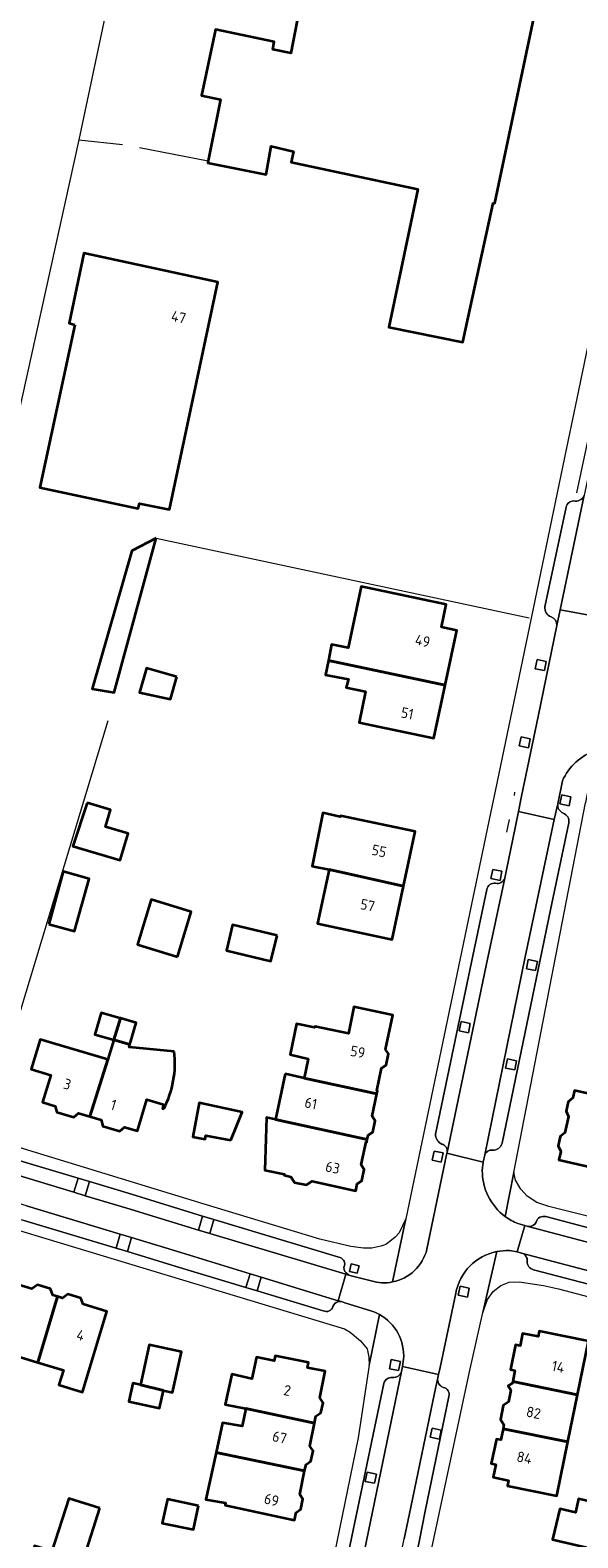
# Model space of a CAD drawing. Extents: x 152761 to 155748, y 459947 to 462743.
# Tile 98 of 256: x 154017 to 154087, y 461543 to 461737. Entities that reach past the tile are written whole.
import ezdxf
from ezdxf.enums import TextEntityAlignment as Align

# ---------------------------------------------------------------- set-up
doc = ezdxf.new("R2010")
doc.units = 0
doc.header["$LTSCALE"] = 0.75
for name, color, linetype, lineweight in [('B-RO-GR-BEPLANTING_CULTUUR_BODEMBEDEKKER-GV', 251, 'CONTINUOUS', 18), ('B-RO-GR-GROENVOORZIENING-GV', 251, 'CONTINUOUS', 18), ('B-RO-IE-TERREINAFSCHEIDING_KUNSTMATIG_HEKWERK-G', 251, 'IE-TERREINAFSCHEIDING-KUNSTMATIG', 18), ('B-RO-OG-BEBOUWING-GV', 6, 'CONTINUOUS', 35), ('B-RO-OG-BEBOUWING-T18', 1, 'CONTINUOUS', 18), ('B-RO-VH-VERHARDING_ASFALT-GV', 251, 'CONTINUOUS', 18), ('B-RO-VH-VERHARDING_BETON-GV', 251, 'CONTINUOUS', 18), ('B-RO-VH-VERHARDING_STRAATBAKSTEEN-GV', 251, 'CONTINUOUS', 18)]:
    doc.layers.add(name, color=color, linetype=linetype, lineweight=lineweight)
doc.styles.add('NLCS-ISO-M200-T18', font='NLCS-ISO.ttf', dxfattribs={"height": 0.36})
doc.linetypes.add('IE-TERREINAFSCHEIDING-KUNSTMATIG', pattern='A,4,[82,NLCS.SHX,S=0.75,R=90,X=0,Y=0],4,-2', length=10)

msp = doc.modelspace()

# ---------------------------------------------------------------- linework, layer by layer
at = {"layer": 'B-RO-GR-BEPLANTING_CULTUUR_BODEMBEDEKKER-GV', "flags": 128}
for points in [[(154024.381, 461589.036), (154022.945, 461589.468), (154022.395, 461587.655), (154023.831, 461587.219)], [(154038.394, 461582.797), (154039.831, 461582.365), (154040.341, 461584.159), (154038.904, 461584.591)], [(154029.25, 461580.054), (154029.774, 461581.828), (154028.338, 461582.263), (154027.813, 461580.486)], [(154046.436, 461576.754), (154044.995, 461577.197), (154044.452, 461575.431), (154045.896, 461574.996)]]:
    msp.add_lwpolyline(points, close=True, dxfattribs=at)
at = {"layer": 'B-RO-GR-GROENVOORZIENING-GV', "flags": 128}
for points in [[(154082.788, 461654.674), (154083.027, 461655.85), (154081.851, 461656.089), (154081.612, 461654.913)], [(154080.73, 461644.752), (154080.969, 461645.928), (154079.793, 461646.167), (154079.554, 461644.991)], [(154085.952, 461637.301), (154086.191, 461638.477), (154085.015, 461638.716), (154084.776, 461637.54)], [(154077.084, 461627.729), (154077.323, 461628.905), (154076.147, 461629.144), (154075.908, 461627.968)], [(154081.655, 461616.13), (154081.894, 461617.306), (154080.718, 461617.545), (154080.479, 461616.369)], [(154073.026, 461608.162), (154073.265, 461609.337), (154072.089, 461609.577), (154071.85, 461608.401)], [(154078.968, 461603.372), (154079.207, 461604.548), (154078.031, 461604.787), (154077.792, 461603.611)], [(154069.549, 461591.533), (154069.788, 461592.709), (154068.612, 461592.948), (154068.373, 461591.772)], [(154057.745, 461577.493), (154058.742, 461577.247), (154058.983, 461578.224), (154057.986, 461578.47)], [(154072.896, 461574.182), (154073.135, 461575.358), (154071.959, 461575.597), (154071.72, 461574.421)], [(154064.067, 461564.75), (154064.306, 461565.925), (154063.13, 461566.165), (154062.891, 461564.989)], [(154069.308, 461555.941), (154069.547, 461557.117), (154068.371, 461557.356), (154068.132, 461556.18)], [(154060.971, 461550.274), (154061.21, 461551.45), (154060.035, 461551.689), (154059.795, 461550.513)]]:
    msp.add_lwpolyline(points, close=True, dxfattribs=at)
at = {"layer": 'B-RO-IE-TERREINAFSCHEIDING_KUNSTMATIG_HEKWERK-G', "flags": 128}
for points in [[(154035.214, 461780.512), (154023.011, 461722.853)], [(154023.011, 461722.853), (154012.65, 461676.061)], [(154023.011, 461722.853), (154028.619, 461722.281)], [(154030.797, 461721.866), (154039.603, 461720.143)], [(154086.937, 461677.501), (154088.744, 461685.958)], [(154032.951, 461671.688), (154080.842, 461661.475)], [(154010.599, 461594.769), (154026.771, 461648.262)], [(154078.946, 461639.046), (154078.882, 461638.621)], [(154078.24, 461635.544), (154077.899, 461633.918)]]:
    msp.add_lwpolyline(points, dxfattribs=at)
at = {"layer": 'B-RO-OG-BEBOUWING-GV', "flags": 128}
for points in [[(154051.877, 461742.419), (154050.21, 461734.008), (154047.941, 461734.478), (154048.105, 461735.436), (154040.54, 461737.031), (154038.748, 461728.541), (154041.203, 461728.033), (154039.603, 461720.143), (154039.557, 461719.917), (154047.061, 461718.416), (154047.708, 461722.029), (154050.563, 461721.378), (154050.268, 461719.978), (154066.539, 461716.519), (154062.825, 461698.814), (154072.326, 461696.889), (154073.011, 461700.053), (154076.19, 461714.745), (154076.419, 461714.705), (154085.009, 461755.639)], [(154027.501, 461607.229), (154026.73, 461604.698), (154024.419, 461597.385), (154025.864, 461596.95), (154026.081, 461596.165), (154028.276, 461595.513), (154028.876, 461596.043), (154030.555, 461595.537), (154031.766, 461599.572), (154033.883, 461598.916), (154033.735, 461598.438), (154033.927, 461598.377)], [(154035.272, 461605.754), (154029.473, 461606.292), (154029.571, 461606.632), (154027.501, 461607.229)]]:
    msp.add_lwpolyline(points, dxfattribs=at)
for points in [[(154022.481, 461699.113), (154018.028, 461678.187), (154030.647, 461675.498), (154030.785, 461676.152), (154034.658, 461675.358), (154040.872, 461704.593), (154023.662, 461708.314), (154021.769, 461699.313)], [(154032.951, 461671.688), (154029.838, 461670.051), (154024.733, 461652.339), (154027.531, 461651.875)], [(154070.041, 461652.814), (154071.528, 461659.838), (154069.571, 461660.252), (154070.188, 461663.168), (154059.27, 461665.478), (154057.603, 461657.6), (154055.453, 461658.023), (154055.049, 461655.975)], [(154035.611, 461653.883), (154031.683, 461654.994), (154030.794, 461651.852), (154034.8, 461651.015)], [(154055.049, 461655.975), (154054.689, 461654.148), (154057.634, 461653.568), (154057.347, 461652.52), (154059.838, 461651.992), (154058.998, 461648.025), (154068.596, 461645.992), (154070.041, 461652.814)], [(154024.095, 461637.688), (154022.224, 461632.138), (154028.331, 461630.334), (154029.336, 461633.738), (154026.418, 461634.6), (154027.07, 461636.809)], [(154064.699, 461626.986), (154066.185, 461633.993), (154056.597, 461636.026), (154056.573, 461635.909), (154054.324, 461636.387), (154052.949, 461629.547), (154055.131, 461629.113)], [(154019.156, 461622.111), (154022.473, 461621.194), (154024.336, 461627.931), (154021.019, 461628.848)], [(154055.131, 461629.113), (154053.661, 461622.179), (154063.248, 461620.146), (154064.699, 461626.986)], [(154035.678, 461617.923), (154037.427, 461623.705), (154032.283, 461625.261), (154030.534, 461619.479)], [(154048.473, 461620.654), (154042.759, 461622.019), (154041.968, 461618.698), (154047.682, 461617.337)], [(154028.351, 461610.02), (154028.322, 461610.028), (154028.293, 461610.037), (154025.88, 461610.731), (154025.072, 461607.929), (154027.501, 461607.229)], [(154061.276, 461600.31), (154061.348, 461600.655), (154061.268, 461600.672), (154061.885, 461603.604), (154062.459, 461603.981), (154062.758, 461605.437), (154062.391, 461606.01), (154063.32, 461610.424), (154058.329, 461611.467), (154057.619, 461608.068), (154053.312, 461608.966), (154053.283, 461608.828), (154050.963, 461609.278), (154050.155, 461605.366), (154052.44, 461604.789), (154051.928, 461602.334)], [(154029.571, 461606.632), (154030.379, 461609.434), (154028.351, 461610.02), (154027.501, 461607.229)], [(154026.73, 461604.698), (154018.059, 461607.295), (154016.91, 461603.477), (154019.402, 461602.724), (154018.337, 461599.218), (154019.973, 461598.725), (154020.187, 461597.949), (154022.383, 461597.297), (154022.975, 461597.821), (154024.419, 461597.385)], [(154049.507, 461602.858), (154048.283, 461596.996), (154060.042, 461594.431), (154060.164, 461595.01), (154060.757, 461595.401), (154061.056, 461596.856), (154060.676, 461597.45), (154061.276, 461600.31), (154051.928, 461602.334)], [(154092.877, 461589.963), (154094.881, 461598.882), (154086.643, 461600.736), (154086.428, 461599.781), (154085.832, 461599.292), (154085.564, 461598.1), (154085.889, 461597.383), (154085.42, 461595.294), (154084.823, 461594.805), (154084.555, 461593.613), (154084.88, 461592.896), (154084.638, 461591.818)], [(154042.55, 461594.358), (154043.999, 461597.93), (154038.47, 461599.136), (154037.66, 461594.762), (154039.234, 461594.471), (154039.323, 461594.955)], [(154060.042, 461594.431), (154048.283, 461596.996), (154047.108, 461597.252), (154047.023, 461594.535), (154046.898, 461590.51), (154049.417, 461589.969), (154049.389, 461589.836), (154050.238, 461589.654), (154050.72, 461588.911), (154052.224, 461588.597), (154052.96, 461589.069), (154058.574, 461587.863), (154058.762, 461588.758), (154059.357, 461589.15), (154059.656, 461590.605), (154059.276, 461591.199), (154059.891, 461594.125), (154059.974, 461594.107)], [(154017.74, 461565.791), (154020.288, 461574.259), (154019.677, 461574.444), (154019.37, 461575.247), (154017.69, 461575.755), (154016.988, 461575.251), (154013.974, 461576.163), (154011.626, 461568.398), (154008.469, 461569.353), (154006.703, 461563.515), (154012.839, 461561.659), (154014.395, 461566.803)], [(154017.74, 461565.791), (154021.038, 461564.794), (154020.467, 461562.905), (154023.473, 461561.996), (154026.607, 461572.357), (154023.588, 461573.27), (154023.281, 461574.071), (154021.601, 461574.579), (154020.898, 461574.075), (154020.288, 461574.259)], [(154078.715, 461563.352), (154087.042, 461561.645), (154088.454, 461568.532), (154082.116, 461569.831), (154081.972, 461569.126), (154079.983, 461569.534), (154079.658, 461567.947), (154079.089, 461568.063), (154078.439, 461564.889), (154079.007, 461564.773)], [(154030.935, 461562.935), (154033.864, 461562.188), (154035.052, 461561.931), (154036.181, 461567.147), (154032.042, 461568.046)], [(154044.466, 461559.899), (154053.274, 461557.976), (154053.462, 461558.887), (154054.1, 461559.307), (154054.368, 461560.609), (154053.948, 461561.234), (154054.657, 461564.657), (154052.375, 461565.127), (154052.508, 461565.775), (154048.236, 461566.657), (154048.102, 461566.007), (154045.808, 461566.48), (154045.236, 461563.704), (154042.678, 461564.283), (154041.819, 461560.393)], [(154033.864, 461562.188), (154030.935, 461562.935), (154029.946, 461563.149), (154029.431, 461560.769), (154033.371, 461559.915)], [(154087.042, 461561.645), (154078.715, 461563.352), (154078.673, 461563.145), (154078.133, 461562.788), (154078.489, 461562.249), (154078.18, 461560.742), (154077.5, 461560.284), (154077.13, 461558.471), (154077.57, 461557.768), (154077.472, 461557.289), (154085.799, 461555.581)], [(154044.466, 461559.899), (154043.978, 461557.631), (154041.464, 461558.058), (154040.634, 461554.217), (154052.007, 461551.857), (154052.183, 461552.707), (154052.81, 461553.12), (154053.078, 461554.422), (154052.665, 461555.036), (154053.274, 461557.976)], [(154085.799, 461555.581), (154077.472, 461557.289), (154077.175, 461555.839), (154076.616, 461555.953), (154075.97, 461552.799), (154076.528, 461552.684), (154076.195, 461551.058), (154078.183, 461550.651), (154078.039, 461549.945), (154084.377, 461548.646)], [(154040.634, 461554.217), (154039.336, 461548.206), (154041.851, 461547.748), (154041.785, 461547.442), (154050.696, 461545.524), (154050.905, 461546.532), (154051.517, 461546.936), (154051.785, 461548.238), (154051.382, 461548.837), (154052.007, 461551.857)], [(154025.691, 461547.085), (154021.711, 461548.339), (154019.569, 461541.544), (154017.314, 461542.255), (154016.089, 461538.368), (154022.323, 461536.402)], [(154038.37, 461547.382), (154034.397, 461548.221), (154033.721, 461545.14), (154037.748, 461544.356)], [(154086.965, 461542.321), (154089.448, 461541.78), (154090.786, 461547.411), (154087.178, 461548.268), (154086.765, 461546.532), (154084.779, 461547.003), (154083.843, 461543.063)]]:
    msp.add_lwpolyline(points, close=True, dxfattribs=at)
at = {"layer": 'B-RO-OG-BEBOUWING-GV'}
msp.add_lwpolyline([(154033.927, 461598.377, 0.1470591), (154035.272, 461605.754)], format="xyb", dxfattribs=at)
at = {"layer": 'B-RO-VH-VERHARDING_ASFALT-GV', "flags": 128}
for points in [[(154103.775, 461770.773), (154102.06, 461762.506), (154086.939, 461689.639), (154085.836, 461684.32), (154081.084, 461661.423), (154078.604, 461649.471), (154076.517, 461639.415), (154075.878, 461636.369), (154064.984, 461584.227)], [(154082.839, 461662.886), (154085.571, 461675.654)], [(154088.674, 461657.516), (154089.065, 461659.729), (154089.479, 461661.608), (154084.814, 461662.498), (154084.385, 461660.487), (154081.972, 461648.785), (154079.856, 461638.525), (154079.444, 461636.583), (154084.042, 461635.547), (154084.489, 461637.541), (154085.092, 461640.501)], [(154077.693, 461627.998), (154077.924, 461629.093), (154078.722, 461633.025), (154079.444, 461636.583), (154079.856, 461638.525), (154081.972, 461648.785), (154084.385, 461660.487)], [(154077.746, 461584.556), (154078.842, 461590.197), (154088.072, 461637.684), (154088.086, 461637.721), (154089.388, 461644.453)], [(154085.092, 461640.501), (154084.489, 461637.541)], [(154085.903, 461635.128), (154083.552, 461623.926), (154082.236, 461617.518), (154077.361, 461593.987)], [(154068.817, 461595.136), (154071.866, 461609.849), (154073.443, 461617.221), (154075.378, 461626.559)], [(154063.292, 461576.138), (154064.984, 461584.227), (154064.148, 461582.46), (154063.616, 461581.871), (154062.947, 461581.323), (154062.413, 461580.961), (154061.8, 461580.716), (154060.644, 461580.481), (154059.541, 461580.468), (154057.944, 461580.706), (154053.97, 461581.64), (154038.99, 461586.17), (154011.11, 461594.677), (154011.016, 461594.641), (154010.599, 461594.769), (154005.035, 461596.472), (154001.881, 461597.437), (153993.17, 461599.605), (153972.348, 461605.911), (153956.945, 461610.576), (153921.392, 461621.344)], [(153918.144, 461612.253), (153969.479, 461596.534), (153974.239, 461595.077), (153993.274, 461589.652), (154000, 461587.52), (154008.572, 461584.802), (154057.112, 461570.131), (154057.858, 461569.698), (154059.185, 461568.573), (154060.016, 461567.536), (154060.25, 461566.473), (154060.286, 461565.454), (154061.595, 461571.963)], [(154010.1, 461593.363), (154013.922, 461592.186), (154022.945, 461589.468), (154024.381, 461589.036), (154029.791, 461587.406), (154038.904, 461584.591), (154040.341, 461584.159), (154056.411, 461579.324)], [(154067.696, 461580.337), (154069.982, 461591.45), (154070.278, 461592.666), (154070.298, 461592.76)], [(154074.813, 461590.458), (154074.909, 461591.538), (154070.278, 461592.666), (154069.982, 461591.45), (154067.696, 461580.337)], [(154075.12, 461592.448), (154074.909, 461591.538), (154074.813, 461590.458)], [(154225.047, 461545.843), (154225.394, 461553.506), (154225.028, 461552.465), (154224.538, 461551.687), (154224.03, 461551.043), (154223.224, 461550.278), (154222.53, 461550.026), (154221.339, 461549.765), (154220.356, 461549.794), (154200.795, 461554.891), (154165.779, 461564.23), (154106.805, 461579.959), (154083.353, 461585.811), (154081.828, 461586.346), (154080.559, 461587.15), (154079.745, 461588.044), (154079.088, 461589.204), (154078.842, 461590.197), (154077.746, 461584.556)], [(154054.393, 461572.437), (154045.896, 461574.996), (154044.452, 461575.431), (154035.503, 461578.127), (154029.25, 461580.054), (154027.813, 461580.486), (154015.841, 461584.084)], [(154064.984, 461584.227), (154063.292, 461576.138)], [(154078.285, 461580.161), (154079.267, 461579.999), (154080.261, 461583.404), (154079.373, 461583.65)], [(154080.261, 461583.404), (154079.267, 461579.999), (154079.849, 461579.855), (154092.841, 461576.425), (154097.213, 461575.278), (154116.023, 461570.293), (154124.441, 461567.995), (154146.242, 461562.269), (154153.776, 461560.253), (154154.681, 461563.647), (154102.41, 461577.508), (154099.147, 461578.382), (154080.7, 461583.271)], [(154079.373, 461583.65), (154080.261, 461583.404), (154080.588, 461583.295)], [(154080.588, 461583.295), (154080.261, 461583.404)], [(154082.985, 461584.529), (154099.589, 461580.156), (154102.956, 461579.273), (154155.237, 461565.489), (154156.13, 461565.221), (154162.506, 461563.502), (154165.418, 461562.728), (154176.877, 461559.673), (154183.197, 461557.969), (154197.208, 461554.318), (154201.593, 461553.106)], [(154064.029, 461521.815), (154065.286, 461527.517), (154065.371, 461528.099), (154073.169, 461564.612), (154074.893, 461572.224), (154076.663, 461580.034)], [(154076.663, 461580.034), (154074.893, 461572.224), (154075.476, 461573.878), (154076.197, 461574.901), (154077.181, 461575.662), (154078.239, 461576.105), (154079.535, 461576.166), (154082.683, 461575.676), (154084.609, 461575.266), (154116.874, 461566.73), (154125.358, 461564.575), (154144.203, 461559.376), (154157.276, 461556.177), (154162.657, 461554.854)], [(154079.849, 461579.855), (154079.267, 461579.999), (154078.285, 461580.161)], [(154114.102, 461569.146), (154113.662, 461569.151), (154096.787, 461573.608), (154092.397, 461574.824), (154081.368, 461577.712)], [(154060.537, 461576.277), (154058.151, 461576.878), (154057.67, 461577.007), (154057.288, 461577.122), (154056.289, 461573.725), (154056.724, 461573.622), (154057.177, 461573.476), (154060.62, 461572.399)], [(154057.339, 461577.295), (154057.67, 461577.007), (154058.151, 461576.878), (154060.537, 461576.277)], [(154060.62, 461572.399), (154057.177, 461573.476), (154056.724, 461573.622), (154056.266, 461573.585)], [(154064.708, 461566.2), (154064.587, 461565.296), (154069.185, 461564.262), (154069.418, 461565.128), (154071.396, 461574.677)], [(154071.396, 461574.677), (154069.418, 461565.128), (154069.185, 461564.262)], [(154061.595, 461571.963), (154060.286, 461565.454), (154058.863, 461556.098), (154053.116, 461527.938), (154051.891, 461521.839), (154043.479, 461479.964)], [(154064.454, 461564.629), (154064.587, 461565.296), (154064.708, 461566.2)], [(154061.954, 461529.349), (154064.781, 461543.141), (154065.636, 461547.199), (154068.664, 461561.871), (154069.1, 461563.817), (154069.185, 461564.262), (154064.587, 461565.296), (154064.454, 461564.629), (154056.462, 461526.091), (154055.398, 461520.994), (154053.054, 461509.759), (154052.072, 461505.244), (154045.876, 461475.312), (154048.408, 461474.697), (154050.435, 461474.204)], [(154069.185, 461564.262), (154069.1, 461563.817)], [(154044.414, 461477.735), (154050.236, 461505.723), (154051.161, 461510.134), (154053.492, 461521.453), (154054.518, 461526.438), (154062.163, 461563.1)], [(154070.529, 461561.431), (154067.49, 461546.679), (154066.714, 461542.754), (154064.241, 461530.947)]]:
    msp.add_lwpolyline(points, dxfattribs=at)
for points in [[(154091.464, 461694.037), (154090.836, 461691.021), (154089.186, 461683.16), (154087.908, 461677.199), (154084.814, 461662.498), (154089.479, 461661.608), (154091.333, 461670.906), (154092.298, 461675.413), (154099.106, 461707.721), (154100.132, 461712.643), (154103.135, 461726.825), (154098.523, 461727.776)], [(154082.788, 461654.674), (154081.612, 461654.913), (154081.851, 461656.089), (154083.027, 461655.85)], [(154080.73, 461644.752), (154079.554, 461644.991), (154079.793, 461646.167), (154080.969, 461645.928)], [(154085.952, 461637.301), (154084.776, 461637.54), (154085.015, 461638.716), (154086.191, 461638.477)], [(154075.328, 461616.806), (154073.781, 461609.402), (154070.298, 461592.76), (154070.278, 461592.666), (154074.909, 461591.538), (154075.12, 461592.448), (154080.316, 461617.901), (154081.667, 461624.368), (154084.042, 461635.547), (154079.444, 461636.583), (154078.722, 461633.025), (154077.924, 461629.093), (154077.693, 461627.998)], [(154077.084, 461627.729), (154075.908, 461627.968), (154076.147, 461629.144), (154077.323, 461628.905)], [(154069.549, 461591.533), (154068.373, 461591.772), (154068.612, 461592.948), (154069.788, 461592.709)], [(154057.745, 461577.493), (154057.986, 461578.47), (154058.983, 461578.224), (154058.742, 461577.247)], [(154072.896, 461574.182), (154071.72, 461574.421), (154071.959, 461575.597), (154073.135, 461575.358)], [(154064.067, 461564.75), (154062.891, 461564.989), (154063.13, 461566.165), (154064.306, 461565.925)]]:
    msp.add_lwpolyline(points, close=True, dxfattribs=at)
at = {"layer": 'B-RO-VH-VERHARDING_ASFALT-GV'}
for points in [[(154085.571, 461675.654, -0.4299275), (154086.765, 461676.439)], [(154086.765, 461676.439, 0.3030909), (154087.908, 461677.199)], [(154083.637, 461661.57, -0.3300669), (154082.839, 461662.886)], [(154084.385, 461660.487, 0.3359284), (154083.637, 461661.57)], [(154085.092, 461640.501, -0.209505), (154089.388, 461644.453)], [(154089.388, 461644.453, 0.209505), (154085.092, 461640.501)], [(154084.489, 461637.541, 0.3128202), (154085.183, 461636.352)], [(154085.183, 461636.352, -0.3888889), (154085.903, 461635.128)], [(154076.514, 461627.352, 0.3798154), (154077.693, 461627.998)], [(154075.378, 461626.559, -0.4183073), (154076.514, 461627.352)], [(154069.603, 461593.852, -0.3130549), (154068.817, 461595.136)], [(154070.298, 461592.76, 0.3786813), (154069.603, 461593.852)], [(154076.121, 461593.055, 0.3943727), (154075.12, 461592.448)], [(154077.361, 461593.987, -0.3610105), (154076.121, 461593.055)], [(154077.746, 461584.556, -0.2407546), (154074.813, 461590.458)], [(154074.813, 461590.458, 0.2407546), (154077.746, 461584.556)], [(154077.746, 461584.556, 0.0651437), (154079.373, 461583.65)], [(154079.373, 461583.65, -0.0651437), (154077.746, 461584.556)], [(154080.588, 461583.295, 0.0341482), (154080.7, 461583.271)], [(154080.7, 461583.271, -0.0341482), (154080.588, 461583.295)], [(154080.7, 461583.271, 0.3463624), (154081.714, 461583.83)], [(154081.714, 461583.83, -0.411278), (154082.985, 461584.529)], [(154067.696, 461580.337, -0.2921105), (154063.292, 461576.138)], [(154063.292, 461576.138, 0.2921105), (154067.696, 461580.337)], [(154071.396, 461574.677, -0.3077939), (154076.663, 461580.034)], [(154076.663, 461580.034, 0.3077939), (154071.396, 461574.677)], [(154076.663, 461580.034, -0.0610477), (154078.285, 461580.161)], [(154078.285, 461580.161, 0.0610477), (154076.663, 461580.034)], [(154080.581, 461578.778, 0.3654908), (154079.849, 461579.855)], [(154056.411, 461579.324, -0.4269045), (154057.134, 461578.267)], [(154057.134, 461578.267, 0.3469002), (154057.339, 461577.295)], [(154081.368, 461577.712, -0.3728261), (154080.581, 461578.778)], [(154060.537, 461576.277, 0.1237712), (154063.292, 461576.138)], [(154063.292, 461576.138, -0.1237712), (154060.537, 461576.277)], [(154056.266, 461573.585, 0.2853363), (154055.644, 461572.998)], [(154055.644, 461572.998, -0.4691545), (154054.393, 461572.437)], [(154061.595, 461571.963, 0.0431604), (154060.62, 461572.399)], [(154060.62, 461572.399, -0.0431604), (154061.595, 461571.963)], [(154061.595, 461571.963, -0.2913453), (154064.708, 461566.2)], [(154064.708, 461566.2, 0.2913453), (154061.595, 461571.963)], [(154062.163, 461563.1, -0.3428774), (154063.271, 461563.882)], [(154063.271, 461563.882, 0.3543462), (154064.454, 461564.629)], [(154069.1, 461563.817, 0.3808896), (154069.809, 461562.591)], [(154069.809, 461562.591, -0.4190987), (154070.529, 461561.431)]]:
    msp.add_lwpolyline(points, format="xyb", dxfattribs=at)
at = {"layer": 'B-RO-VH-VERHARDING_BETON-GV', "flags": 128}
msp.add_lwpolyline([(154016.318, 461585.907), (154028.338, 461582.263), (154029.774, 461581.828), (154036.096, 461579.933), (154044.995, 461577.197), (154046.436, 461576.754), (154056.289, 461573.725), (154057.288, 461577.122), (154039.831, 461582.365), (154038.394, 461582.797), (154029.173, 461585.6), (154023.831, 461587.219), (154022.395, 461587.655), (154013.455, 461590.365)], dxfattribs=at)
at = {"layer": 'B-RO-VH-VERHARDING_STRAATBAKSTEEN-GV', "flags": 128}
for points in [[(154084.814, 461662.498), (154087.908, 461677.199)], [(154085.571, 461675.654), (154082.839, 461662.886)], [(154084.385, 461660.487), (154084.814, 461662.498)], [(154084.489, 461637.541), (154084.042, 461635.547), (154081.667, 461624.368), (154080.316, 461617.901), (154075.12, 461592.448)], [(154077.361, 461593.987), (154082.236, 461617.518), (154083.552, 461623.926), (154085.903, 461635.128)], [(154073.781, 461609.402), (154075.328, 461616.806), (154077.693, 461627.998)], [(154075.378, 461626.559), (154073.443, 461617.221), (154071.866, 461609.849), (154068.817, 461595.136)], [(154070.298, 461592.76), (154073.781, 461609.402)], [(154022.395, 461587.655), (154022.945, 461589.468), (154013.922, 461592.186), (154010.1, 461593.363)], [(154007.689, 461592.117), (154013.455, 461590.365), (154022.395, 461587.655)], [(154056.411, 461579.324), (154040.341, 461584.159), (154039.831, 461582.365), (154057.288, 461577.122), (154057.67, 461577.007)], [(154080.7, 461583.271), (154099.147, 461578.382), (154102.41, 461577.508), (154154.681, 461563.647), (154155.628, 461563.443), (154162.07, 461561.66), (154164.976, 461560.888), (154176.377, 461557.901), (154177.178, 461557.718), (154182.738, 461556.194), (154196.727, 461552.478), (154201.108, 461551.298), (154218.263, 461546.762), (154220.036, 461546.334)], [(154218.781, 461548.585), (154201.593, 461553.106), (154197.208, 461554.318), (154183.197, 461557.969), (154176.877, 461559.673), (154165.418, 461562.728), (154162.506, 461563.502), (154156.13, 461565.221), (154155.237, 461565.489), (154102.956, 461579.273), (154099.589, 461580.156), (154082.985, 461584.529)], [(154116.023, 461570.293), (154097.213, 461575.278), (154092.841, 461576.425), (154079.849, 461579.855)], [(154081.368, 461577.712), (154092.397, 461574.824), (154096.787, 461573.608), (154113.662, 461569.151), (154114.102, 461569.146)], [(154056.289, 461573.725), (154046.436, 461576.754), (154045.896, 461574.996), (154054.393, 461572.437)], [(154057.67, 461577.007), (154057.339, 461577.295)], [(154056.266, 461573.585), (154056.724, 461573.622), (154056.289, 461573.725)], [(154052.072, 461505.244), (154053.054, 461509.759), (154055.398, 461520.994), (154056.462, 461526.091), (154064.454, 461564.629)], [(154062.163, 461563.1), (154054.518, 461526.438), (154053.492, 461521.453), (154051.161, 461510.134), (154050.236, 461505.723), (154044.414, 461477.735)], [(154069.1, 461563.817), (154068.664, 461561.871), (154065.636, 461547.199), (154064.781, 461543.141)], [(154064.241, 461530.947), (154066.714, 461542.754), (154067.49, 461546.679), (154070.529, 461561.431)]]:
    msp.add_lwpolyline(points, dxfattribs=at)
at = {"layer": 'B-RO-VH-VERHARDING_STRAATBAKSTEEN-GV'}
for points in [[(154086.765, 461676.439, 0.4299275), (154085.571, 461675.654)], [(154087.908, 461677.199, -0.3030909), (154086.765, 461676.439)], [(154082.839, 461662.886, 0.3300669), (154083.637, 461661.57)], [(154083.637, 461661.57, -0.3359284), (154084.385, 461660.487)], [(154085.183, 461636.352, -0.3128202), (154084.489, 461637.541)], [(154085.903, 461635.128, 0.3888889), (154085.183, 461636.352)], [(154077.693, 461627.998, -0.3798154), (154076.514, 461627.352)], [(154076.514, 461627.352, 0.4183073), (154075.378, 461626.559)], [(154068.817, 461595.136, 0.3130549), (154069.603, 461593.852)], [(154069.603, 461593.852, -0.3786813), (154070.298, 461592.76)], [(154075.12, 461592.448, -0.3943727), (154076.121, 461593.055)], [(154076.121, 461593.055, 0.3610105), (154077.361, 461593.987)], [(154081.714, 461583.83, -0.3463624), (154080.7, 461583.271)], [(154082.985, 461584.529, 0.411278), (154081.714, 461583.83)], [(154079.849, 461579.855, -0.3654908), (154080.581, 461578.778)], [(154057.134, 461578.267, 0.4269045), (154056.411, 461579.324)], [(154057.339, 461577.295, -0.3469002), (154057.134, 461578.267)], [(154080.581, 461578.778, 0.3728261), (154081.368, 461577.712)], [(154055.644, 461572.998, -0.2853363), (154056.266, 461573.585)], [(154054.393, 461572.437, 0.4691545), (154055.644, 461572.998)], [(154063.271, 461563.882, 0.3428774), (154062.163, 461563.1)], [(154064.454, 461564.629, -0.3543462), (154063.271, 461563.882)], [(154069.809, 461562.591, -0.3808896), (154069.1, 461563.817)], [(154070.529, 461561.431, 0.4190987), (154069.809, 461562.591)]]:
    msp.add_lwpolyline(points, format="xyb", dxfattribs=at)
at = {"layer": 'B-RO-VH-VERHARDING_STRAATBAKSTEEN-GV', "flags": 128}
for points in [[(154081.655, 461616.13), (154080.479, 461616.369), (154080.718, 461617.545), (154081.894, 461617.306)], [(154073.026, 461608.162), (154071.85, 461608.401), (154072.089, 461609.577), (154073.265, 461609.337)], [(154078.968, 461603.372), (154077.792, 461603.611), (154078.031, 461604.787), (154079.207, 461604.548)], [(154027.813, 461580.486), (154028.338, 461582.263), (154016.318, 461585.907), (154009.13, 461588.101), (154007.897, 461588.47), (154007.368, 461586.705), (154008.683, 461586.318), (154015.841, 461584.084)], [(154038.904, 461584.591), (154029.791, 461587.406), (154024.381, 461589.036), (154023.831, 461587.219), (154029.173, 461585.6), (154038.394, 461582.797)], [(154036.096, 461579.933), (154029.774, 461581.828), (154029.25, 461580.054), (154035.503, 461578.127), (154044.452, 461575.431), (154044.995, 461577.197)], [(154069.308, 461555.941), (154068.132, 461556.18), (154068.371, 461557.356), (154069.547, 461557.117)], [(154060.971, 461550.274), (154059.795, 461550.513), (154060.035, 461551.689), (154061.21, 461551.45)]]:
    msp.add_lwpolyline(points, close=True, dxfattribs=at)

# ---------------------------------------------------------------- texts
at = {"layer": 'B-RO-OG-BEBOUWING-T18', "style": 'NLCS-ISO-M200-T18'}
for s, rotation, p in [('47', 348, (154035.826, 461700.092)), ('49', 348, (154067.156, 461658.498)), ('51', 348, (154065.184, 461649.185)), ('55', 348, (154061.568, 461631.505)), ('57', 348, (154060.09, 461624.535)), ('59', 349.2, (154058.83, 461605.69)), ('3', 343.7, (154021.538, 461601.55)), ('1', 342.2, (154027.463, 461598.896)), ('61', 348.2, (154052.806, 461599.09)), ('63', 348.6, (154055.606, 461590.838)), ('4', 343.3, (154023.249, 461569.299)), ('14', 348.4, (154084.562, 461565.247)), ('2', 347.9, (154049.777, 461562.207)), ('82', 348.5, (154081.39, 461559.343)), ('67', 347.9, (154048.793, 461556.173)), ('84', 348.4, (154080.209, 461553.56)), ('69', 347.1, (154047.759, 461548.146))]:
    msp.add_text(s, height=1.35, rotation=rotation, dxfattribs=at).set_placement(p, align=Align.MIDDLE)

doc.saveas('drawing.dxf')
